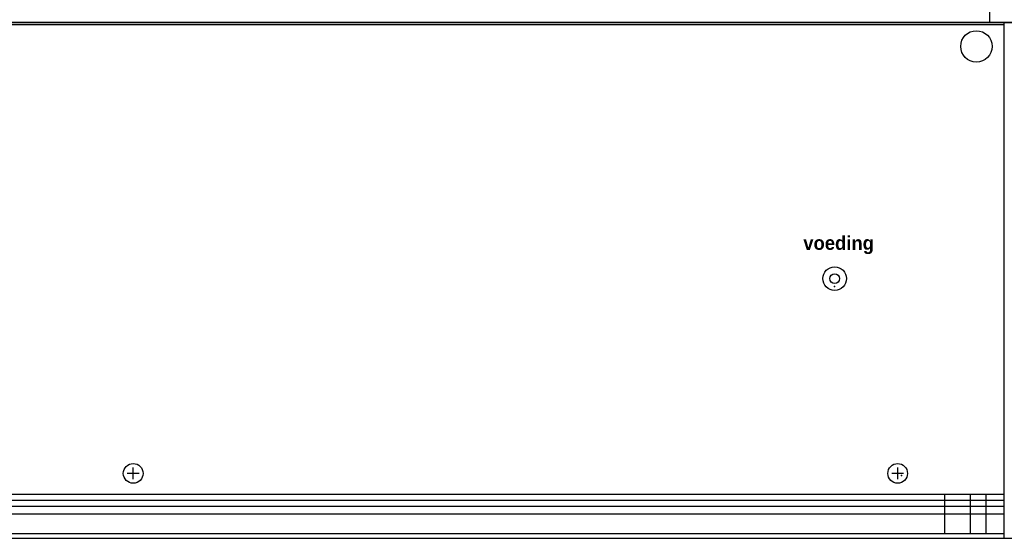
# Model space of a CAD drawing. Extents: x 0 to 4205, y 0 to 2970.
# Tile 7 of 14: x 622 to 872, y 1727 to 1858. Entities that reach past the tile are written whole.
import ezdxf
from ezdxf.enums import TextEntityAlignment as Align

# ---------------------------------------------------------------- set-up
doc = ezdxf.new("R2010")
doc.units = 0
doc.header["$LTSCALE"] = 15
doc.header["$MEASUREMENT"] = 0
doc.layers.add('0-25', color=7, linetype='CONTINUOUS')
doc.layers.add('B-25', color=7, linetype='CONTINUOUS')
doc.styles.add('BOLD', font='bold')

msp = doc.modelspace()

# ---------------------------------------------------------------- linework, layer by layer
at = {"layer": '0-25'}
for p, q in [((868.32342, 1857.73603), (868.32342, 1991.07827)), ((896.53412, 1857.73603), (410.7935, 1857.73603)), ((410.7935, 1857.73603), (896.53412, 1857.73603)), ((871.91276, 1726.68603), (871.91276, 1857.73603)), ((871.91276, 1857.18603), (434.7935, 1857.18603)), ((652.2935, 1743.18603), (649.2935, 1743.18603)), ((650.7935, 1741.68603), (650.7935, 1744.68603)), ((846.41276, 1743.18603), (843.41276, 1743.18603)), ((844.91276, 1741.68603), (844.91276, 1744.68603)), ((434.7935, 1737.88603), (871.91276, 1737.88603)), ((856.91276, 1727.88603), (856.91276, 1737.88603)), ((863.41276, 1727.88603), (863.41276, 1737.88603)), ((867.41276, 1727.88603), (867.41276, 1737.88603)), ((434.7935, 1736.38603), (871.91276, 1736.38603)), ((434.7935, 1734.88603), (871.91276, 1734.88603)), ((434.7935, 1732.88603), (871.91276, 1732.88603)), ((434.7935, 1727.88603), (871.91276, 1727.88603)), ((410.7935, 1726.68603), (896.53412, 1726.68603)), ((410.7935, 1726.68603), (896.53412, 1726.68603))]:
    msp.add_line(p, q, dxfattribs=at)
for centre, radius in [((864.91276, 1851.68603), 4), ((828.91276, 1792.68603), 3), ((828.91276, 1792.68603), 1.25), ((650.7935, 1743.18603), 2.5), ((844.91276, 1743.18603), 2.5)]:
    msp.add_circle(centre, radius, dxfattribs=at)
for p in [(828.91276, 1790.68603), (845.91276, 1742.68603)]:
    msp.add_point(p, dxfattribs=at)

# ---------------------------------------------------------------- texts
at = {"layer": 'B-25', "style": 'BOLD'}
msp.add_text('voeding', height=3.5, dxfattribs=at).set_placement((829.91276, 1801.29688), align=Align.MIDDLE)

doc.saveas('drawing.dxf')
